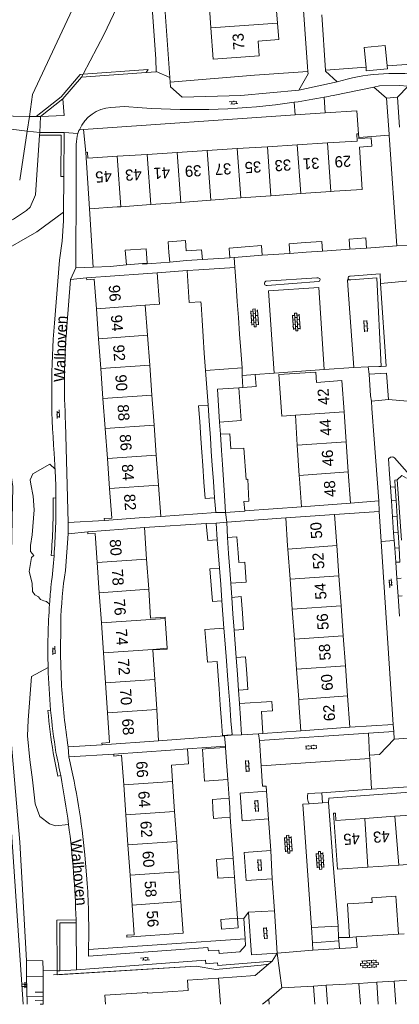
# Model space of a CAD drawing. Extents: x 99476 to 102828, y 406437 to 407931.
# Tile 2 of 162: x 99599 to 99667, y 406437 to 406614. Entities that reach past the tile are written whole.
import ezdxf

# ---------------------------------------------------------------- set-up
doc = ezdxf.new("R2010")
doc.units = 0
doc.header["$MEASUREMENT"] = 0
for name, color, linetype, lineweight in [('BG_bijgebouw', 253, 'Continuous', 0), ('BG_dakoverstek', 253, 'Continuous', 13), ('BG_dakoverstek bijgebouw', 253, 'Continuous', 0), ('BG_heg haag', 253, 'Continuous', 0), ('BG_hek', 253, 'Continuous', 0), ('BG_hoofdgebouw', 253, 'Continuous', 13), ('BG_huisnummer', 253, 'Continuous', 0), ('BG_insteek sloot', 253, 'Continuous', 0), ('BG_kant sloot', 253, 'Continuous', 0), ('BG_kant verharding', 253, 'Continuous', 0), ('BG_kunstwerk', 253, 'Continuous', 0), ('BG_open verharding', 253, 'Continuous', 0), ('BG_raster', 253, 'Continuous', 0), ('BG_schutting', 253, 'Continuous', 0), ('BG_straatnaam', 253, 'Continuous', 0), ('BG_talud', 253, 'Continuous', 0), ('BG_taludsymbool', 253, 'Continuous', 0), ('BG_tussenmuur', 253, 'Continuous', 0), ('BG_vlakafsluiter', 253, 'Continuous', 0)]:
    doc.layers.add(name, color=color, linetype=linetype, lineweight=lineweight)
doc.styles.add('Style-WORKING', font='WORKING.shx')

# ---------------------------------------------------------------- blocks, each defined once
blk = doc.blocks.new('S02OV4')
at = {"layer": 'BG_open verharding', "linetype": 'Continuous', "lineweight": 0}
for p, q in [((0, -0.200092), (0, 0.200092)), ((0, 0.2), (3.201, 0.2)), ((0.214, 0.6), (2.9, 0.6)), ((0.4, 0.199), (0.4, 0.6)), ((0.8, 0.6), (0.8, 0.7)), ((0.8, -0.2), (0.8, 0.2)), ((1.2, 0.2), (1.2, 0.6)), ((1.6, 0.6), (1.6, 0.7)), ((1.6, -0.2), (1.6, 0.2)), ((2, 0.199), (2, 0.6)), ((2.4, 0.6), (2.4, 0.7)), ((2.4, -0.2), (2.4, 0.2)), ((2.8, 0.2), (2.8, 0.6)), ((3.2, -0.199908), (3.2, 0.200092)), ((0, -0.2), (3.2, -0.199)), ((0.31, -0.6), (2.9, -0.6)), ((0.4, -0.6), (0.399, -0.2)), ((0.8, -0.7), (0.8, -0.6)), ((1.2, -0.6), (1.2, -0.2)), ((1.6, -0.7), (1.6, -0.6)), ((2, -0.6), (1.999, -0.2)), ((2.4, -0.7), (2.4, -0.6)), ((2.8, -0.6), (2.8, -0.2))]:
    blk.add_line(p, q, dxfattribs=at)
blk = doc.blocks.new('S02OV2')
at = {"layer": 'BG_open verharding', "linetype": 'Continuous', "lineweight": 0}
for p, q in [((0.052866, 0.482148), (0.183301, 0.482148)), ((0.183301, -1.01785), (0.183301, 0.982147)), ((0.183301, 0.895191), (0.705039, 0.895191)), ((0.705039, -1.01785), (0.705039, 0.982147)), ((0.705039, 0.43867), (0.835473, 0.43867)), ((0.052866, -0.517416), (0.183301, -0.517416)), ((0.183301, -0.017851), (0.705039, -0.017851)), ((0.183301, -0.930894), (0.705039, -0.930894)), ((0.705039, -0.473938), (0.835473, -0.473938))]:
    blk.add_line(p, q, dxfattribs=at)
blk = doc.blocks.new('S02OV6')
at = {"layer": 'BG_open verharding', "linetype": 'Continuous', "lineweight": 0}
for p, q in [((0, 0.20784), (1.371449, 0.20784)), ((0.085505, 0.20784), (0.085505, 0.268177)), ((0.485, -0.192), (0.486, 0.207)), ((0.885505, 0.20784), (0.885505, 0.31106)), ((1.285, -0.193), (1.285, 0.207)), ((0.268333, -0.19216), (1.549656, -0.19216)), ((0.885505, -0.32925), (0.885505, -0.19216))]:
    blk.add_line(p, q, dxfattribs=at)
blk = doc.blocks.new('S04')
at = {"layer": 'BG_taludsymbool', "linetype": 'Continuous', "lineweight": 0}
for p, q in [((-0.5, 0), (-0.5, -0.5)), ((-0.25, 0), (-0.25, -1)), ((0, 0), (0, -0.5)), ((0.25, 0), (0.25, -1)), ((0.5, 0), (0.5, -0.5))]:
    blk.add_line(p, q, dxfattribs=at)

msp = doc.modelspace()

# ---------------------------------------------------------------- linework, layer by layer
at = {"layer": 'BG_bijgebouw', "linetype": 'Continuous', "lineweight": 0}
for p, q in [((99626.208, 406570.222), (99626.068, 406571.947)), ((99637.785, 406571.019), (99639.926, 406571.205)), ((99639.926, 406571.205), (99642.816, 406571.455)), ((99650.682, 406571.974), (99647.77, 406571.754)), ((99653.615, 406572.195), (99650.682, 406571.974)), ((99661.53, 406572.726), (99658.525, 406572.504)), ((99629.197, 406570.464), (99626.208, 406570.222)), ((99632.066, 406570.696), (99629.197, 406570.464)), ((99637.007, 406570.952), (99637.785, 406571.019)), ((99631.43, 406568.83), (99637.91, 406569.25)), ((99637.91, 406569.25), (99638.133, 406566.09)), ((99638.133, 406566.09), (99638.34, 406563.147)), ((99631.837, 406562.676), (99631.809, 406563.095)), ((99632.028, 406559.783), (99631.837, 406562.676)), ((99638.34, 406563.147), (99638.544, 406560.256)), ((99632.223, 406556.841), (99632.028, 406559.783)), ((99638.544, 406560.256), (99638.751, 406557.314)), ((99638.751, 406557.314), (99638.958, 406554.372)), ((99632.417, 406553.899), (99632.223, 406556.841)), ((99632.625, 406550.76), (99632.417, 406553.899)), ((99638.958, 406554.372), (99639.18, 406551.22)), ((99639.18, 406551.22), (99632.625, 406550.76)), ((99633.301, 406541.724), (99633.104, 406544.581)), ((99631.603, 406541.598), (99631.81, 406538.601)), ((99633.508, 406538.718), (99633.301, 406541.724)), ((99635.505, 406536.399), (99635.308, 406539.331)), ((99635.67, 406533.93), (99635.505, 406536.399)), ((99632.353, 406530.732), (99632.148, 406533.707)), ((99633.846, 406533.824), (99634.052, 406530.838)), ((99634.052, 406530.838), (99634.253, 406527.932)), ((99636.244, 406525.335), (99636.044, 406528.34)), ((99637.921, 406525.446), (99636.244, 406525.335)), ((99632.75, 406523.358), (99634.521, 406523.407)), ((99636.779, 406517.983), (99636.571, 406520.846)), ((99636.995, 406514.998), (99636.779, 406517.983)), ((99638.472, 406518.103), (99638.601, 406516.323)), ((99635.354, 406512.414), (99635.132, 406515.344)), ((99635.576, 406509.472), (99635.354, 406512.414)), ((99637.564, 406507.143), (99637.35, 406510.096)), ((99637.775, 406504.227), (99637.564, 406507.143)), ((99635.945, 406504.594), (99634.253, 406504.466)), ((99636.16, 406501.742), (99635.945, 406504.594)), ((99636.388, 406498.731), (99636.16, 406501.742)), ((99638.353, 406496.251), (99638.13, 406499.335)), ((99638.554, 406493.476), (99638.353, 406496.251)), ((99635.285, 406490.81), (99635.066, 406493.706)), ((99636.758, 406493.834), (99636.978, 406490.928)), ((99635.509, 406487.853), (99635.285, 406490.81)), ((99636.978, 406490.928), (99637.201, 406487.981)), ((99644.542, 406491.446), (99638.725, 406491.057)), ((99638.725, 406491.057), (99638.9, 406488.44)), ((99639.1, 406485.45), (99638.9, 406488.44)), ((99642.16, 406485.649), (99639.1, 406485.45)), ((99642.94, 406485.7), (99642.16, 406485.649)), ((99633.19, 406482.97), (99636.19, 406483.19)), ((99636.19, 406483.19), (99636.35, 406481.44)), ((99636.967, 406472.346), (99636.85, 406474.07)), ((99637.08, 406470.69), (99636.967, 406472.346)), ((99637.742, 406461.58), (99637.62, 406463.3)), ((99637.86, 406459.93), (99637.742, 406461.58)), ((99662.491, 406455.402), (99662.158, 406455.38)), ((99667.228, 406449.701), (99666.833, 406455.688)), ((99659.674, 406449.204), (99662.536, 406449.392)), ((99662.536, 406449.392), (99667.228, 406449.701)), ((99658.477, 406449.125), (99659.674, 406449.204)), ((99600.523, 406442.155), (99600.546, 406444.952)), ((99603.514, 406443.184), (99603.532, 406442.131)), ((99603.532, 406442.131), (99600.523, 406442.155))]:
    msp.add_line(p, q, dxfattribs=at)
at = {"layer": 'BG_bijgebouw', "linetype": 'Continuous', "lineweight": 0, "flags": 128}
for points in [[(99639.768, 406572.932), (99636.857, 406572.68), (99637.007, 406570.952)], [(99642.816, 406571.455), (99642.666, 406573.183), (99639.768, 406572.932)], [(99647.77, 406571.754), (99647.639, 406573.489), (99650.524, 406573.707)], [(99650.524, 406573.707), (99653.484, 406573.93), (99653.615, 406572.195)], [(99658.525, 406572.504), (99658.391, 406574.31), (99661.396, 406574.533), (99661.53, 406572.726)], [(99629.188, 406572.199), (99631.926, 406572.421), (99632.066, 406570.696)], [(99633.104, 406544.581), (99631.406, 406544.463), (99631.603, 406541.598)], [(99635.308, 406539.331), (99636.988, 406539.443), (99637.171, 406536.706)], [(99634.253, 406527.932), (99632.555, 406527.814), (99632.353, 406530.732)], [(99634.748, 406520.431), (99633.056, 406520.303), (99632.75, 406523.358)], [(99634.521, 406523.407), (99634.523, 406523.407), (99634.748, 406520.431)], [(99636.571, 406520.846), (99638.265, 406520.969), (99638.472, 406518.103)], [(99635.132, 406515.344), (99633.44, 406515.216), (99633.661, 406512.299)], [(99633.661, 406512.299), (99633.884, 406509.344), (99635.576, 406509.472)], [(99637.35, 406510.096), (99639.044, 406510.218), (99639.257, 406507.274)], [(99639.257, 406507.274), (99639.469, 406504.35), (99637.775, 406504.227)], [(99638.13, 406499.335), (99639.823, 406499.458), (99640.045, 406496.401)], [(99640.045, 406496.401), (99640.248, 406493.599), (99638.554, 406493.476)], [(99644.542, 406491.446), (99644.66, 406489.77), (99642.68, 406489.64), (99642.94, 406485.7)], [(99635.509, 406487.853), (99635.698, 406485.35), (99637.214, 406485.465)], [(99637.214, 406485.465), (99637.39, 406485.478), (99637.201, 406487.981)], [(99636.85, 406474.07), (99633.86, 406473.85), (99633.975, 406472.149)], [(99633.975, 406472.149), (99634.09, 406470.46), (99637.08, 406470.69)], [(99637.62, 406463.3), (99634.62, 406463.11), (99634.743, 406461.376)], [(99634.743, 406461.376), (99634.86, 406459.74), (99637.86, 406459.93)], [(99662.158, 406455.38), (99658.082, 406455.112), (99658.477, 406449.125)], [(99638.37, 406452.57), (99638.49, 406450.82), (99635.49, 406450.6), (99635.38, 406452.35), (99638.37, 406452.57)], [(99600.546, 406444.952), (99603.485, 406444.945), (99603.514, 406443.184)]]:
    msp.add_lwpolyline(points, dxfattribs=at)
at = {"layer": 'BG_dakoverstek', "linetype": 'Continuous', "lineweight": 13}
for p, q in [((99621.432, 406568.111), (99623.975, 406568.294)), ((99625.429, 406506.315), (99625.771, 406500.96)), ((99626.33, 406482.7), (99629.385, 406482.92))]:
    msp.add_line(p, q, dxfattribs=at)
at = {"layer": 'BG_dakoverstek', "linetype": 'Continuous', "lineweight": 13, "flags": 128}
for points in [[(99623.975, 406568.294), (99624.386, 406562.672), (99621.844, 406562.486)], [(99622.794, 406506.365), (99625.413, 406506.566), (99625.429, 406506.315)], [(99625.771, 406500.96), (99625.779, 406500.831), (99623.181, 406500.654)], [(99629.385, 406482.92), (99629.573, 406480.22), (99626.518, 406480.006)]]:
    msp.add_lwpolyline(points, dxfattribs=at)
at = {"layer": 'BG_dakoverstek bijgebouw', "linetype": 'Continuous', "lineweight": 0}
for p, q in [((99661.416, 406605.146), (99661.096, 406608.696)), ((99621.358, 406569.949), (99618.448, 406569.724)), ((99631.43, 406568.83), (99629.321, 406568.678)), ((99631.81, 406538.601), (99631.979, 406536.156)), ((99633.677, 406536.271), (99633.508, 406538.718)), ((99631.979, 406536.156), (99632.148, 406533.707)), ((99633.846, 406533.824), (99633.677, 406536.271)), ((99635.67, 406533.93), (99636.044, 406528.34)), ((99637.167, 406512.631), (99636.995, 406514.998)), ((99636.388, 406498.731), (99636.587, 406496.096)), ((99635.066, 406493.706), (99634.893, 406496.002)), ((99636.587, 406496.096), (99636.758, 406493.834)), ((99636.621, 406477.439), (99636.35, 406481.44))]:
    msp.add_line(p, q, dxfattribs=at)
at = {"layer": 'BG_dakoverstek bijgebouw', "linetype": 'Continuous', "lineweight": 0, "flags": 128}
for points in [[(99661.096, 406608.696), (99664.866, 406609.036), (99665.194, 406605.404)], [(99665.194, 406605.404), (99665.243, 406604.86), (99661.473, 406604.52), (99661.416, 406605.146)], [(99629.188, 406572.199), (99629.037, 406574.063), (99625.917, 406573.811), (99626.068, 406571.947)], [(99618.448, 406569.724), (99618.246, 406572.324), (99621.979, 406572.613), (99622.181, 406570.013), (99621.358, 406569.949)], [(99629.321, 406568.678), (99629.699, 406562.956), (99631.809, 406563.095)], [(99635.161, 406541.521), (99634.766, 406547.417), (99638.636, 406547.67)], [(99638.636, 406547.67), (99639.031, 406541.78), (99635.161, 406541.521)], [(99637.171, 406536.706), (99639.519, 406536.865), (99639.918, 406531.255), (99640.197, 406531.268), (99640.393, 406527.335), (99639.532, 406527.259), (99639.667, 406525.578)], [(99639.667, 406525.578), (99639.668, 406525.57), (99637.921, 406525.446)], [(99638.601, 406516.323), (99639.692, 406516.401), (99639.95, 406512.833), (99637.167, 406512.631)], [(99632.735, 406501.487), (99632.52, 406504.335), (99634.253, 406504.466)], [(99634.893, 406496.002), (99634.696, 406498.604), (99632.963, 406498.474), (99632.735, 406501.487)], [(99636.621, 406477.439), (99632.452, 406477.159), (99632.067, 406482.858), (99633.19, 406482.97)], [(99666.833, 406455.688), (99666.778, 406456.524), (99662.436, 406456.238), (99662.491, 406455.402)]]:
    msp.add_lwpolyline(points, dxfattribs=at)
at = {"layer": 'BG_heg haag', "linetype": 'Continuous', "lineweight": 0}
for p, q in [((99661.997, 406550.09), (99662.209, 406546.243)), ((99662.878, 406538.457), (99662.475, 406543.962)), ((99634.499, 406525.287), (99634.253, 406527.932)), ((99624.613, 406524.602), (99634.499, 406525.287)), ((99611.019, 406463.897), (99611.382, 406459.537)), ((99655.494, 406462.95), (99656.41, 406451.16)), ((99656.41, 406451.16), (99656.497, 406449.122)), ((99642.633, 406444.129), (99634.488, 406443.387)), ((99606.009, 406443.114), (99603.514, 406443.184)), ((99630.945, 406443.961), (99605.38, 406442.39)), ((99606.51, 406443.1), (99606.009, 406443.114)), ((99634.488, 406443.387), (99630.945, 406443.961)), ((99654.28, 406440.58), (99660.15, 406440.86)), ((99654.509186, 406437.124), (99654.28, 406440.58))]:
    msp.add_line(p, q, dxfattribs=at)
at = {"layer": 'BG_hek', "linetype": 'Continuous', "lineweight": 0}
msp.add_line((99616.19, 406481.97), (99608.13, 406481.49), dxfattribs=at)
at = {"layer": 'BG_hek', "linetype": 'Continuous', "lineweight": 0, "flags": 128}
msp.add_lwpolyline([(99626.308, 406602.479), (99641.419, 406603.734), (99650.99, 406604.357)], dxfattribs=at)
at = {"layer": 'BG_hoofdgebouw', "linetype": 'Continuous', "lineweight": 13}
for p, q in [((99633.237, 406617.615), (99633.609, 406612.237)), ((99660.132, 406592.352), (99660.119, 406592.553)), ((99638.336, 406590.548), (99632.955, 406590.207)), ((99643.728, 406590.889), (99638.336, 406590.548)), ((99649.1, 406591.23), (99643.728, 406590.889)), ((99654.481, 406591.57), (99649.1, 406591.23)), ((99611.19, 406589.882), (99611.83, 406579.778)), ((99622.201, 406589.525), (99616.818, 406589.184)), ((99627.573, 406589.866), (99622.201, 406589.525)), ((99632.955, 406590.207), (99627.573, 406589.866)), ((99644.352, 406582.096), (99638.964, 406581.704)), ((99649.72, 406582.486), (99644.352, 406582.096)), ((99655.098, 406582.877), (99649.72, 406582.486)), ((99655.719, 406582.922), (99655.098, 406582.877)), ((99611.83, 406579.778), (99616.82, 406580.094)), ((99617.461, 406580.141), (99616.82, 406580.094)), ((99622.839, 406580.532), (99617.461, 406580.141)), ((99628.207, 406580.922), (99622.839, 406580.532)), ((99633.585, 406581.313), (99628.207, 406580.922)), ((99638.964, 406581.704), (99633.585, 406581.313)), ((99621.432, 406568.111), (99611.304, 406567.37)), ((99622.236, 406557.119), (99621.844, 406562.486)), ((99613.065, 406561.844), (99613.458, 406556.477)), ((99622.629, 406551.743), (99622.236, 406557.119)), ((99613.458, 406556.477), (99613.851, 406551.1)), ((99623.022, 406546.368), (99622.629, 406551.743)), ((99613.851, 406551.1), (99614.245, 406545.724)), ((99614.245, 406545.724), (99614.638, 406540.348)), ((99623.415, 406540.989), (99623.022, 406546.368)), ((99657.488, 406543.34), (99657.86, 406537.96)), ((99649.1, 406537.355), (99648.751, 406542.736)), ((99614.638, 406540.348), (99615.032, 406534.962)), ((99623.809, 406535.603), (99623.415, 406540.989)), ((99657.86, 406537.96), (99658.232, 406532.58)), ((99649.449, 406531.971), (99649.1, 406537.355)), ((99615.032, 406534.962), (99615.426, 406529.585)), ((99624.202, 406530.227), (99623.809, 406535.603)), ((99658.232, 406532.58), (99658.62, 406526.96)), ((99649.49, 406531.34), (99649.449, 406531.971)), ((99649.84, 406526.35), (99649.49, 406531.34)), ((99624.613, 406524.602), (99624.202, 406530.227)), ((99658.62, 406526.96), (99649.84, 406526.35)), ((99614.496, 406523.867), (99620.747, 406524.325)), ((99620.747, 406524.325), (99624.613, 406524.602)), ((99647.01, 406524.35), (99655.79, 406524.97)), ((99647.36, 406519.36), (99647.01, 406524.35)), ((99655.79, 406524.97), (99656.186, 406519.366)), ((99611.506, 406521.871), (99617.877, 406522.325)), ((99617.877, 406522.325), (99621.693, 406522.589)), ((99621.693, 406522.589), (99622.076, 406516.95)), ((99647.405, 406518.735), (99647.36, 406519.36)), ((99647.793, 406513.341), (99647.405, 406518.735)), ((99656.186, 406519.366), (99656.568, 406513.969)), ((99622.076, 406516.95), (99622.443, 406511.541)), ((99613.587, 406510.933), (99613.215, 406516.342)), ((99648.18, 406507.967), (99647.793, 406513.341)), ((99656.568, 406513.969), (99656.948, 406508.596)), ((99622.443, 406511.541), (99622.794, 406506.365)), ((99613.958, 406505.543), (99613.587, 406510.933)), ((99648.568, 406502.573), (99648.18, 406507.967)), ((99656.948, 406508.596), (99657.33, 406503.2)), ((99614.329, 406500.163), (99613.958, 406505.543)), ((99648.955, 406497.188), (99648.568, 406502.573)), ((99657.33, 406503.2), (99657.71, 406497.816)), ((99623.181, 406500.654), (99623.539, 406495.382)), ((99614.702, 406494.756), (99614.329, 406500.163)), ((99649.343, 406491.794), (99648.955, 406497.188)), ((99657.71, 406497.816), (99658.092, 406492.42)), ((99623.539, 406495.382), (99623.9, 406490.06)), ((99615.073, 406489.387), (99614.702, 406494.756)), ((99649.39, 406491.14), (99649.343, 406491.794)), ((99658.092, 406492.42), (99658.49, 406486.79)), ((99623.9, 406490.06), (99623.903, 406490.013)), ((99623.903, 406490.013), (99624.23, 406484.37)), ((99649.75, 406486.16), (99649.39, 406491.14)), ((99658.49, 406486.79), (99649.75, 406486.16)), ((99624.23, 406484.37), (99614.08, 406483.64)), ((99626.33, 406482.7), (99616.19, 406481.97)), ((99626.723, 406477.067), (99626.518, 406480.006)), ((99617.967, 406476.455), (99618.346, 406471.082)), ((99627.098, 406471.694), (99626.723, 406477.067)), ((99618.346, 406471.082), (99618.725, 406465.699)), ((99627.474, 406466.31), (99627.098, 406471.694)), ((99666.597, 406470.836), (99661.206, 406470.451)), ((99671.942, 406471.218), (99666.597, 406470.836)), ((99618.725, 406465.699), (99619.107, 406460.295)), ((99627.852, 406460.906), (99627.474, 406466.31)), ((99661.758, 406461.712), (99667.322, 406462.092)), ((99667.322, 406462.092), (99672.493, 406462.445)), ((99619.107, 406460.295), (99619.485, 406454.922)), ((99628.227, 406455.533), (99627.852, 406460.906)), ((99634.988, 406441.819), (99635.295157, 406437.124)), ((99663.34, 406441.073), (99660.15, 406440.86)), ((99666.45, 406441.28), (99663.34, 406441.073))]:
    msp.add_line(p, q, dxfattribs=at)
at = {"layer": 'BG_hoofdgebouw', "linetype": 'Continuous', "lineweight": 13, "flags": 128}
for points in [[(99645.544, 406613.062), (99645.33, 406615.98), (99641.6, 406615.72), (99641.429, 406618.181)], [(99633.609, 406612.237), (99634, 406606.59), (99642.23, 406607.18), (99642.08, 406609.83), (99645.76, 406610.13), (99645.544, 406613.062)], [(99660.072, 406593.235), (99659.743, 406593.213), (99659.826, 406591.909), (99654.481, 406591.57)], [(99660.119, 406592.553), (99660.076, 406593.235), (99660.072, 406593.235)], [(99660.132, 406592.352), (99662.369, 406592.495), (99662.447, 406590.972), (99660.229, 406590.827)], [(99655.719, 406582.922), (99660.709, 406583.238), (99660.229, 406590.827)], [(99616.818, 406589.184), (99611.554, 406588.851), (99611.487, 406589.901), (99611.19, 406589.882)], [(99611.304, 406567.37), (99611.327, 406567.05), (99612.677, 406567.149), (99613.065, 406561.844)], [(99652.537, 406548.647), (99652.409, 406550.5), (99645.809, 406550.047), (99646.325, 406542.569), (99648.751, 406542.736)], [(99652.537, 406548.647), (99657.1, 406548.96), (99657.488, 406543.34)], [(99615.426, 406529.585), (99615.811, 406524.319), (99614.47, 406524.221), (99614.496, 406523.867)], [(99613.215, 406516.342), (99612.855, 406521.57), (99611.534, 406521.476), (99611.506, 406521.871)], [(99614.08, 406483.64), (99614.06, 406483.97), (99615.44, 406484.07), (99615.073, 406489.387)], [(99616.19, 406481.97), (99616.22, 406481.64), (99617.59, 406481.8), (99617.967, 406476.455)], [(99661.206, 406470.451), (99656.01, 406470.08), (99655.93, 406471.4), (99655.6, 406471.38), (99656.3, 406461.34), (99661.758, 406461.712)], [(99619.485, 406454.922), (99619.86, 406449.61), (99618.51, 406449.51), (99618.5, 406449.18), (99628.62, 406449.9), (99628.227, 406455.533)], [(99629.54, 406439.607), (99629.42, 406441.455), (99634.988, 406441.819)], [(99660.15, 406440.86), (99660.40589, 406437.124)], [(99666.780415, 406437.124), (99666.45, 406441.28)], [(99614.715781, 406437.124), (99614.61, 406438.75), (99622.24, 406439.26), (99622.24, 406439.15), (99629.54, 406439.607)]]:
    msp.add_lwpolyline(points, dxfattribs=at)
at = {"layer": 'BG_insteek sloot', "linetype": 'Continuous', "lineweight": 0}
for p, q in [((99610.42, 406603.36), (99610.691, 406603.881)), ((99603.04, 406596.29), (99607.08, 406599.47)), ((99602.91, 406593.46), (99602.877, 406592.96)), ((99600.649252, 406437.124), (99600.523, 406442.155))]:
    msp.add_line(p, q, dxfattribs=at)
at = {"layer": 'BG_insteek sloot', "linetype": 'Continuous', "lineweight": 0, "flags": 128}
for points in [[(99610.691, 406603.881), (99614.435, 406611.082), (99617.226, 406616.849), (99617.607, 406626.443)], [(99602.877, 406592.96), (99602.172, 406582.269), (99601.223, 406580.086), (99600.538, 406579.466), (99598.19, 406577.882), (99595.024, 406576.373), (99575.041, 406574.365)], [(99600.546, 406444.952), (99599.314, 406466.217), (99597.199, 406491.369), (99597.79, 406515.062), (99598.106, 406529.983), (99597.792, 406531.945), (99597.289, 406534.386), (99596.533, 406536.348), (99586.717, 406553.397), (99581.04, 406564.147)]]:
    msp.add_lwpolyline(points, dxfattribs=at)
at = {"layer": 'BG_kant sloot', "linetype": 'Continuous', "lineweight": 0}
for p, q in [((99600.628, 406593.712), (99601.09, 406596.318)), ((99599.315, 406584.917), (99600.628, 406593.712))]:
    msp.add_line(p, q, dxfattribs=at)
at = {"layer": 'BG_kant sloot', "linetype": 'Continuous', "lineweight": 0, "flags": 128}
for points in [[(99601.09, 406596.318), (99601.64, 406600.27), (99613.62, 406625.95), (99610.27, 406667.24), (99605.89, 406673.37), (99611.52, 406768), (99609.42, 406771.36)], [(99599.942489, 406437.124), (99595.55, 406500.57), (99597.29, 406529.67)]]:
    msp.add_lwpolyline(points, dxfattribs=at)
at = {"layer": 'BG_kant verharding', "linetype": 'Continuous', "lineweight": 0}
for p, q in [((99623.72, 406606.61), (99622.892, 406618.569)), ((99623.802, 406604.407), (99623.72, 406606.61)), ((99650.926, 406605.226), (99650.99, 406604.357)), ((99610.42, 406603.36), (99607.08, 406599.47)), ((99610.42, 406603.36), (99621.97, 406604.22)), ((99662.824, 406601.569), (99655.537, 406600.086)), ((99667.08, 406599.77), (99668.96, 406601.77)), ((99665.545, 406593.175), (99665.1, 406599.61)), ((99667.44, 406594.425), (99667.08, 406599.77)), ((99607.28, 406593.47), (99602.91, 406593.46)), ((99607.22, 406585.533), (99607.28, 406593.47)), ((99609.458, 406591.305), (99609.44, 406584.382)), ((99607.172, 406579.131), (99607.22, 406585.533)), ((99608.43, 406567.11), (99607.78, 406558.63)), ((99611.304, 406567.37), (99608.43, 406567.11)), ((99652.579, 406567.361), (99643.479, 406566.768)), ((99643.677, 406566.009), (99652.905, 406566.742)), ((99652.81, 406567.365), (99652.579, 406567.361)), ((99658.16, 406565.99), (99659.22, 406551.33)), ((99665.034, 406551.547), (99664.03, 406566.39)), ((99639.21, 406549.89), (99639.18, 406551.22)), ((99641.518, 406550.054), (99639.21, 406549.89)), ((99644.97, 406550.3), (99641.518, 406550.054)), ((99641.518, 406550.054), (99641.701, 406547.887)), ((99644.97, 406550.3), (99653.94, 406550.92)), ((99659.22, 406551.33), (99653.94, 406550.92)), ((99659.22, 406551.33), (99661.825, 406551.429)), ((99661.825, 406551.429), (99663.71, 406551.5)), ((99661.997, 406550.09), (99661.825, 406551.429)), ((99665.119, 406550.301), (99661.997, 406550.09)), ((99663.71, 406551.5), (99664.13, 406551.515)), ((99664.13, 406551.515), (99665.034, 406551.547)), ((99665.44, 406545.55), (99665.119, 406550.301)), ((99662.38, 406545.26), (99665.44, 406545.55)), ((99662.475, 406543.962), (99662.38, 406545.26)), ((99607.55, 406541.334), (99608.03, 406523.49)), ((99663.69, 406527.38), (99662.878, 406538.457)), ((99665.469, 406534.911), (99665.62, 406532.17)), ((99669.219, 406532.051), (99666.497, 406535.13)), ((99665.784, 406529.854), (99665.62, 406532.17)), ((99666.989, 406531.187), (99667.807, 406520.343)), ((99665.784, 406529.854), (99666.66, 406529.933)), ((99665.959, 406527.389), (99665.784, 406529.854)), ((99666.816, 406527.436), (99666.66, 406529.933)), ((99658.62, 406526.96), (99663.69, 406527.38)), ((99666.816, 406527.436), (99665.959, 406527.389)), ((99666.161, 406524.549), (99665.959, 406527.389)), ((99666.995, 406524.597), (99666.816, 406527.436)), ((99663.78, 406525.46), (99655.79, 406524.97)), ((99664.137, 406520.079), (99663.78, 406525.46)), ((99608.03, 406523.49), (99614.496, 406523.867)), ((99666.161, 406524.549), (99666.995, 406524.597)), ((99666.366, 406521.649), (99666.161, 406524.549)), ((99611.506, 406521.871), (99608.02, 406521.51)), ((99667.176, 406521.704), (99666.366, 406521.649)), ((99667.349, 406518.959), (99667.176, 406521.704)), ((99608.02, 406521.51), (99607.52, 406514.92)), ((99666.314, 406487.298), (99664.137, 406520.079)), ((99666.464, 406520.268), (99666.366, 406521.649)), ((99666.56, 406518.918), (99666.464, 406520.268)), ((99666.56, 406518.918), (99667.349, 406518.959)), ((99666.74, 406516.383), (99666.56, 406518.918)), ((99667.509, 406516.43), (99667.349, 406518.959)), ((99667.509, 406516.43), (99666.74, 406516.383)), ((99666.944, 406513.499), (99666.74, 406516.383)), ((99666.944, 406513.499), (99667.692, 406513.521)), ((99667.17, 406510.319), (99666.944, 406513.499)), ((99667.17, 406510.319), (99667.891, 406510.353)), ((99667.424, 406506.744), (99667.17, 406510.319)), ((99666.399, 406486.021), (99666.314, 406487.298)), ((99642.33, 406484.4), (99642.16, 406485.649)), ((99661.87, 406485.75), (99642.33, 406484.4)), ((99662.04, 406481.79), (99661.87, 406485.75)), ((99666.491, 406484.643), (99663.85, 406481.91)), ((99666.491, 406484.643), (99666.399, 406486.021)), ((99668.979, 406484.819), (99666.491, 406484.643)), ((99608.019, 406483.273), (99614.08, 406483.64)), ((99629.385, 406482.92), (99636.2, 406483.42)), ((99636.2, 406483.42), (99636.19, 406483.19)), ((99642.33, 406484.4), (99642.63, 406479.87)), ((99642.63, 406479.87), (99662.12, 406481.22)), ((99662.04, 406481.79), (99663.85, 406481.91)), ((99662.12, 406481.22), (99662.04, 406481.79)), ((99662.39, 406475.68), (99662.12, 406481.22)), ((99636.85, 406474.07), (99636.621, 406477.439)), ((99670.042, 406476.203), (99662.39, 406475.68)), ((99643.57, 406475.357), (99643.91, 406470.38)), ((99650.969, 406474.9), (99653.468, 406475.07)), ((99653.468, 406475.07), (99662.39, 406475.68)), ((99653.468, 406475.07), (99653.594, 406473.232)), ((99651.244, 406473.064), (99650.079, 406472.981)), ((99651.616, 406450.911), (99650.079, 406472.981)), ((99653.594, 406473.232), (99651.244, 406473.064)), ((99654.69, 406473.31), (99653.594, 406473.232)), ((99654.69, 406473.31), (99655.494, 406462.95)), ((99637.08, 406470.69), (99637.62, 406463.3)), ((99643.91, 406470.38), (99644.36, 406464.68)), ((99644.6, 406459.63), (99644.36, 406464.68)), ((99638.37, 406452.57), (99637.86, 406459.93)), ((99644.6, 406459.63), (99645.03, 406453.9)), ((99645.03, 406453.9), (99640.34, 406453.62)), ((99645.51, 406446.32), (99645.03, 406453.9)), ((99609.43, 406451.75), (99609.418, 406452.25)), ((99609.514, 406443.32), (99609.43, 406451.75)), ((99651.807, 406448.173), (99651.616, 406450.911)), ((99667.228, 406449.701), (99668.238, 406449.77)), ((99651.807, 406448.173), (99656.567, 406448.522)), ((99651.9, 406446.83), (99651.807, 406448.173)), ((99658.477, 406449.125), (99656.497, 406449.122)), ((99656.567, 406448.522), (99656.497, 406449.122)), ((99645.51, 406446.32), (99644.6, 406444.85)), ((99651.9, 406446.83), (99645.51, 406446.32)), ((99651.9, 406446.83), (99656.66, 406447.107)), ((99644.6, 406444.85), (99643.956, 406444.305)), ((99609.514, 406443.32), (99606.51, 406443.1)), ((99670.86, 406441.567), (99666.45, 406441.28)), ((99643.985, 406438.072), (99646.3, 406440.06)), ((99646.3, 406440.06), (99651.99, 406440.4)), ((99651.99, 406440.4), (99652.239327, 406437.124)), ((99642.880694, 406437.124), (99643.985, 406438.072)), ((99643.985, 406438.072), (99644.048852, 406437.124))]:
    msp.add_line(p, q, dxfattribs=at)
at = {"layer": 'BG_kant verharding', "linetype": 'Continuous', "lineweight": 0, "flags": 128}
for points in [[(99648.962, 406633.51), (99649.25, 406629.51), (99648.07, 406629.42), (99648.77, 406618.7), (99649.94, 406618.79), (99650.926, 406605.226)], [(99621.97, 406604.22), (99623.805, 406604.321), (99623.802, 406604.407)], [(99650.99, 406604.357), (99651.02, 406603.94), (99649.36, 406601.04)], [(99649.36, 406601.04), (99638.99, 406600.06), (99628.47, 406599.76), (99626.37, 406601.61)], [(99665.1, 406599.61), (99662.83, 406601.57), (99662.824, 406601.569)], [(99607.08, 406599.47), (99607.3, 406596.49), (99603.04, 406596.29)], [(99621.254, 406597.873), (99618.1, 406598.1), (99615.667, 406597.934)], [(99605.55, 406559.277), (99606.47, 406570.54), (99606.95, 406573.99), (99607.16, 406577.59), (99607.172, 406579.131)], [(99664.03, 406566.39), (99663.97, 406568.087), (99658.581, 406567.712)], [(99658.16, 406565.99), (99658.1, 406567.03), (99658.419, 406567.04)], [(99658.704, 406567.049), (99663.343, 406567.368), (99664.13, 406551.515)], [(99653.94, 406550.92), (99652.93, 406565.67), (99643.94, 406565.03), (99644.97, 406550.3)], [(99666.66, 406529.933), (99666.585, 406531.125), (99666.989, 406531.187)], [(99668.702, 406531.482), (99667.863, 406531.944), (99666.989, 406531.187)], [(99667.176, 406521.704), (99667.081, 406523.211), (99666.995, 406524.597)], [(99606.67, 406505.452), (99606.629, 406499.785), (99606.84, 406494.2)], [(99642.63, 406479.87), (99642.86, 406476.22), (99643.51, 406476.24), (99643.57, 406475.357)], [(99643.91, 406470.38), (99639.18, 406470.03), (99638.85, 406475.01), (99643.57, 406475.357)], [(99654.69, 406473.31), (99654.75, 406474.1), (99670.13, 406475.196)], [(99644.36, 406464.68), (99639.59, 406464.32), (99639.93, 406459.3), (99644.6, 406459.63)], [(99640.34, 406453.62), (99640.86, 406445.99), (99645.51, 406446.32)], [(99606.51, 406443.1), (99606.49, 406451.72), (99609.43, 406451.75)], [(99656.66, 406447.107), (99659.8, 406447.29), (99659.674, 406449.204)], [(99644.6, 406444.85), (99634.85, 406444.1), (99634.81, 406444.58), (99632.69, 406444.41), (99632.64, 406445.01), (99609.514, 406443.32)], [(99643.956, 406444.305), (99641.542, 406442.26), (99634.988, 406441.819)]]:
    msp.add_lwpolyline(points, dxfattribs=at)
at = {"layer": 'BG_kant verharding', "linetype": 'Continuous', "lineweight": 0, "extrusion": (0, 0, -1)}
for centre, radius, start, end in [((-99630.462239, 406723.287598), 125.727515, 259.256235, 261.72523), ((-99629.417648, 406728.550759), 131.093154, 258.507323, 259.236508), ((-99630.324886, 406723.937761), 126.390684, 261.706031, 274.115578), ((-99753.041786, 406547.1752), 147.987433, 355.648247, 4.69065), ((-99720.225299, 406500.567795), 115.858509, 4.118651, 5.849199), ((-99720.078669, 406500.58507), 115.711017, 358.468244, 4.115334), ((-99720.180013, 406500.595318), 115.812599, 354.692229, 358.464517), ((-99719.911008, 406500.56147), 115.541617, 350.908221, 354.696602), ((-99472.297209, 406450.150779), 139.401198, 167.00811, 174.34092), ((-99471.895469, 406450.153426), 139.801802, 176.151382, 180.900621)]:
    msp.add_arc(centre, radius, start, end, dxfattribs=at)
at = {"layer": 'BG_kant verharding', "linetype": 'Continuous', "lineweight": 0}
for centre, radius, start, end in [((99616.121674, 406591.286258), 6.663273, 93.912666, 156.436522), ((99616.136766, 406591.28404), 6.678798, 162.674361, 179.820188), ((99616.140358, 406591.27476), 6.684996, 156.410209, 162.607602), ((99658.551265, 406567.363641), 0.349625, 85.121223, 247.771249), ((99643.599857, 406566.394202), 0.39285, 107.917087, 281.324661), ((99652.859993, 406567.05388), 0.315111, 278.211567, 99.128688), ((99658.551444, 406567.362929), 0.349034, 247.699768, 295.917711), ((99728.136285, 406548.379988), 120.791962, 175.132213, 183.344053), ((99481.017558, 406526.631768), 124.811471, 2.973386, 4.279757), ((99666.078869, 406534.570486), 0.698491, 53.228822, 150.82363), ((99484.572592, 406526.82479), 121.251211, 0.509974, 2.969438), ((99483.306641, 406526.805207), 122.517287, 355.66857, 0.513862), ((99482.415251, 406526.919189), 123.414747, 353.232076, 355.64706), ((99683.257673, 406503.348413), 76.616556, 171.313236, 178.426687), ((99723.547662, 406501.265402), 116.921334, 183.464419, 188.852117), ((99447.82462, 406448.146096), 161.646585, 10.68973, 12.199265), ((99447.556701, 406448.118329), 161.915007, 7.547302, 10.6818), ((99653.777449, 406474.38206), 2.855809, 169.550811, 207.486304), ((99448.103451, 406448.17067), 161.36612, 1.44859, 7.554376)]:
    msp.add_arc(centre, radius, start, end, dxfattribs=at)
at = {"layer": 'BG_kunstwerk', "linetype": 'Continuous', "lineweight": 0}
for p, q in [((99601.09, 406596.318), (99602.246, 406596.301)), ((99602.246, 406596.301), (99603.04, 406596.29)), ((99603.04, 406596.29), (99602.91, 406593.46)), ((99602.91, 406593.46), (99600.628, 406593.712))]:
    msp.add_line(p, q, dxfattribs=at)
at = {"layer": 'BG_kunstwerk', "linetype": 'Continuous', "lineweight": 0, "flags": 128}
for points in [[(99590.918, 406596.972), (99598.14, 406596.36), (99601.09, 406596.318)], [(99600.628, 406593.712), (99597.28, 406594.08), (99592.74, 406594.35), (99590.76, 406594.372)]]:
    msp.add_lwpolyline(points, dxfattribs=at)
at = {"layer": 'BG_raster', "linetype": 'Continuous', "lineweight": 0}
msp.add_line((99639.667, 406525.578), (99649.84, 406526.35), dxfattribs=at)
at = {"layer": 'BG_schutting', "linetype": 'Continuous', "lineweight": 0}
for p, q in [((99626.247, 406603.331), (99622.83, 406651.16)), ((99653.49, 406614.56), (99654.165, 406604.65)), ((99626.308, 406602.479), (99626.247, 406603.331)), ((99626.37, 406601.61), (99626.308, 406602.479)), ((99665.561, 406592.94), (99665.545, 406593.175)), ((99666.93, 406573.12), (99665.561, 406592.94)), ((99609.44, 406584.382), (99609.4, 406569.17)), ((99661.53, 406572.726), (99666.93, 406573.12)), ((99642.816, 406571.455), (99647.77, 406571.754)), ((99653.615, 406572.195), (99658.525, 406572.504)), ((99612.472, 406569.292), (99615.544, 406569.413)), ((99615.544, 406569.413), (99618.448, 406569.724)), ((99621.38, 406569.847), (99621.358, 406569.949)), ((99621.38, 406569.847), (99626.208, 406570.222)), ((99632.066, 406570.696), (99637.007, 406570.952)), ((99609.4, 406569.17), (99612.472, 406569.292)), ((99629.321, 406568.678), (99623.975, 406568.294)), ((99632.625, 406550.76), (99633.104, 406544.581)), ((99639.345, 406547.72), (99638.636, 406547.67)), ((99641.701, 406547.887), (99639.345, 406547.72)), ((99635.308, 406539.331), (99635.161, 406541.521)), ((99647.01, 406524.35), (99636.437, 406523.58)), ((99636.437, 406523.58), (99636.571, 406520.846)), ((99632.75, 406523.358), (99621.693, 406522.589)), ((99634.748, 406520.431), (99635.132, 406515.344)), ((99637.35, 406510.096), (99637.167, 406512.631)), ((99635.576, 406509.472), (99635.945, 406504.594)), ((99638.13, 406499.335), (99637.775, 406504.227)), ((99638.725, 406491.057), (99638.554, 406493.476)), ((99624.23, 406484.37), (99636.062, 406485.272)), ((99636.062, 406485.272), (99637.22, 406485.36)), ((99637.22, 406485.36), (99637.214, 406485.465)), ((99639.53, 406452.53), (99638.37, 406452.57)), ((99639.742, 406448.864), (99639.53, 406452.53)), ((99611.68, 406447.956), (99611.666, 406446.951))]:
    msp.add_line(p, q, dxfattribs=at)
at = {"layer": 'BG_schutting', "linetype": 'Continuous', "lineweight": 0, "flags": 128}
for points in [[(99654.165, 406604.65), (99654.18, 406604.43), (99656.22, 406602.52)], [(99611.666, 406446.951), (99611.65, 406445.76), (99633.06, 406447.33), (99633.19, 406446.69), (99635.01, 406446.85), (99635.08, 406446.26), (99638.78, 406446.54), (99639.81, 406447.69), (99639.742, 406448.864)]]:
    msp.add_lwpolyline(points, dxfattribs=at)
at = {"layer": 'BG_schutting', "linetype": 'Continuous', "lineweight": 0, "extrusion": (0, 0, -1)}
msp.add_arc((-99666.53892, 406568.306919), 35.735346, 73.216298, 97.457441, dxfattribs=at)
at = {"layer": 'BG_talud', "linetype": 'Continuous', "lineweight": 0}
msp.add_line((99603.532, 406442.131), (99603.542965, 406437.124), dxfattribs=at)
at = {"layer": 'BG_taludsymbool', "linetype": 'Continuous', "lineweight": 0}
for p, q in [((99603.52, 406439.285), (99602.082, 406439.274)), ((99603.5255, 406438.566), (99600.6495, 406438.544)), ((99603.531, 406437.847), (99602.093, 406437.836)), ((99603.5365, 406437.128), (99603.013591, 406437.124))]:
    msp.add_line(p, q, dxfattribs=at)
at = {"layer": 'BG_tussenmuur', "linetype": 'Continuous', "lineweight": 0}
for p, q in [((99645.544, 406613.062), (99633.609, 406612.237)), ((99638.336, 406590.548), (99638.964, 406581.704)), ((99643.728, 406590.889), (99644.352, 406582.096)), ((99649.1, 406591.23), (99649.72, 406582.486)), ((99654.481, 406591.57), (99655.098, 406582.877)), ((99616.818, 406589.184), (99617.461, 406580.141)), ((99622.201, 406589.525), (99622.839, 406580.532)), ((99627.573, 406589.866), (99628.207, 406580.922)), ((99632.955, 406590.207), (99633.585, 406581.313)), ((99613.065, 406561.844), (99621.844, 406562.486)), ((99613.458, 406556.477), (99622.236, 406557.119)), ((99613.851, 406551.1), (99622.629, 406551.743)), ((99614.245, 406545.724), (99623.022, 406546.368)), ((99648.751, 406542.736), (99657.488, 406543.34)), ((99614.638, 406540.348), (99623.415, 406540.989)), ((99649.1, 406537.355), (99657.86, 406537.96)), ((99615.032, 406534.962), (99623.809, 406535.603)), ((99649.449, 406531.971), (99658.232, 406532.58)), ((99615.426, 406529.585), (99624.202, 406530.227)), ((99647.405, 406518.735), (99656.186, 406519.366)), ((99613.215, 406516.342), (99622.076, 406516.95)), ((99647.793, 406513.341), (99656.568, 406513.969)), ((99613.587, 406510.933), (99622.443, 406511.541)), ((99648.18, 406507.967), (99656.948, 406508.596)), ((99613.958, 406505.543), (99622.808, 406506.152)), ((99622.808, 406506.152), (99625.429, 406506.315)), ((99648.568, 406502.573), (99657.33, 406503.2)), ((99614.329, 406500.163), (99623.173, 406500.772)), ((99623.173, 406500.772), (99625.771, 406500.96)), ((99648.955, 406497.188), (99657.71, 406497.816)), ((99614.702, 406494.756), (99623.539, 406495.382)), ((99649.343, 406491.794), (99658.092, 406492.42)), ((99615.073, 406489.387), (99623.903, 406490.013)), ((99617.967, 406476.455), (99626.723, 406477.067)), ((99618.346, 406471.082), (99627.098, 406471.694)), ((99666.597, 406470.836), (99667.322, 406462.092)), ((99661.206, 406470.451), (99661.758, 406461.712)), ((99618.725, 406465.699), (99627.474, 406466.31)), ((99619.107, 406460.295), (99627.852, 406460.906)), ((99619.485, 406454.922), (99628.227, 406455.533)), ((99663.34, 406441.073), (99663.609213, 406437.124))]:
    msp.add_line(p, q, dxfattribs=at)
at = {"layer": 'BG_vlakafsluiter', "linetype": 'Continuous', "lineweight": 0}
for p, q in [((99697.75, 406607.631), (99665.194, 406605.404)), ((99661.416, 406605.146), (99654.165, 406604.65)), ((99626.247, 406603.331), (99623.802, 406604.407)), ((99656.22, 406602.52), (99649.36, 406601.04)), ((99654.099, 406596.957), (99653.9, 406599.764)), ((99667.08, 406599.77), (99665.1, 406599.61)), ((99648.719, 406596.59), (99648.557, 406598.869)), ((99610.728, 406593.999), (99648.719, 406596.59)), ((99648.719, 406596.59), (99654.099, 406596.957)), ((99607.28, 406593.47), (99609.761, 406593.273)), ((99610.014, 406593.95), (99610.728, 406593.999)), ((99610.728, 406593.999), (99611.19, 406589.882)), ((99660.119, 406592.553), (99665.561, 406592.94)), ((99611.83, 406579.778), (99612.472, 406569.292)), ((99666.93, 406573.12), (99668.87, 406573.2)), ((99637.91, 406569.25), (99637.785, 406571.019)), ((99609.4, 406569.17), (99608.43, 406567.11)), ((99664.03, 406566.39), (99669.849, 406566.896)), ((99639.21, 406549.89), (99639.345, 406547.72)), ((99662.209, 406546.243), (99662.38, 406545.26)), ((99670.24, 406545.14), (99665.44, 406545.55)), ((99605.318, 406527.921), (99605.819, 406527.904)), ((99663.69, 406527.38), (99663.78, 406525.46)), ((99634.499, 406525.287), (99636.244, 406525.335)), ((99636.244, 406525.335), (99636.437, 406523.58)), ((99608.03, 406523.49), (99608.02, 406521.51)), ((99636.437, 406523.58), (99634.521, 406523.407)), ((99666.464, 406520.268), (99664.137, 406520.079)), ((99605.474, 406517.552), (99604.974, 406517.569)), ((99604.369, 406489.806), (99604.864, 406489.882)), ((99666.314, 406487.298), (99658.49, 406486.79)), ((99636.2, 406483.42), (99636.062, 406485.272)), ((99637.22, 406485.36), (99639.1, 406485.45)), ((99649.75, 406486.16), (99642.94, 406485.7)), ((99661.87, 406485.75), (99666.399, 406486.021)), ((99608.019, 406483.273), (99608.13, 406481.49)), ((99639.53, 406452.53), (99640.34, 406453.62)), ((99656.41, 406451.16), (99651.616, 406450.911)), ((99611.666, 406446.951), (99639.742, 406448.864)), ((99656.567, 406448.522), (99656.66, 406447.107)), ((99646.3, 406440.06), (99645.51, 406446.32)), ((99642.633, 406444.129), (99643.956, 406444.305)), ((99654.28, 406440.58), (99651.99, 406440.4))]:
    msp.add_line(p, q, dxfattribs=at)
at = {"layer": 'BG_vlakafsluiter', "linetype": 'Continuous', "lineweight": 0, "flags": 128}
for points in [[(99610.691, 406603.881), (99622.358, 406604.75), (99621.97, 406604.22)], [(99602.246, 406596.301), (99606.732, 406599.833), (99610.176, 406603.843), (99610.691, 406603.881)], [(99668.96, 406601.77), (99667.358, 406601.89), (99663.808, 406601.788), (99662.824, 406601.569)], [(99654.099, 406596.957), (99659.788, 406597.345), (99660.072, 406593.235)], [(99602.877, 406592.96), (99606.776, 406592.969), (99606.72, 406585.537), (99607.22, 406585.533)], [(99607.172, 406579.131), (99602.368, 406575.656), (99595.458, 406571.677), (99589.595, 406568.536), (99583.732, 406566.547), (99581.04, 406564.147)], [(99605.661, 406533.106), (99604.723, 406533.959), (99601.672, 406532.259), (99601.166, 406531.146), (99601.302, 406530.379), (99601.725, 406528.236), (99601.898, 406525.763), (99601.581, 406521.303), (99601.283, 406519.393), (99601.262, 406518.313), (99601.861, 406517.619), (99601.426, 406517.233), (99601.007, 406514.72), (99601.531, 406512.626), (99601.635, 406511.161), (99602.054, 406510.532), (99602.695, 406510.202), (99603.05, 406509.726), (99603.616, 406509.449), (99604.123, 406509.359), (99604.666, 406508.889)], [(99608.069, 406469.385), (99605.746, 406469.147), (99604.678, 406469.481), (99602.954, 406470.773), (99602.092, 406473.086), (99601.603, 406477.389), (99601.147, 406480.958), (99600.725, 406485.253), (99600.817, 406488.058), (99601.426, 406495.874), (99604.409, 406497.492)], [(99605.33, 406482.212), (99605.764, 406480.136), (99606.171, 406478.054), (99606.666, 406478.13)], [(99609.418, 406452.25), (99605.989, 406452.215), (99606.009, 406443.114)], [(99606.009, 406443.114), (99606.011, 406442.429), (99630.945, 406443.961)]]:
    msp.add_lwpolyline(points, dxfattribs=at)
at = {"layer": 'BG_vlakafsluiter', "linetype": 'Continuous', "lineweight": 0}
msp.add_arc((99483.51, 406526.787), 121.813279, 355.660097, 0.533393, dxfattribs=at)
at = {"layer": 'BG_vlakafsluiter', "linetype": 'Continuous', "lineweight": 0, "extrusion": (0, 0, -1)}
msp.add_arc((-99719.677183, 406500.54013), 115.80673, 350.893806, 354.681618, dxfattribs=at)

# ---------------------------------------------------------------- block references
at = {"layer": 'BG_open verharding', "linetype": 'Continuous', "lineweight": 0}
for name, p, rotation in [('S02OV6', (99636.873, 406598.718), 4.302011), ('S02OV4', (99641.325, 406561.806), 273.897896), ('S02OV4', (99648.794, 406561.059), 273.897896), ('S02OV2', (99661.804, 406558.759), 184.130539), ('S02OV6', (99606.187, 406543.73), 272.579148), ('S02OV6', (99665.87, 406511.866), 94.07336399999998), ('S02OV6', (99605.426, 406501.341), 271.374835), ('S02OV2', (99651.583, 406483.666), 273.955038), ('S02OV2', (99640.589, 406479.845), 183.612075), ('S02OV2', (99642.237, 406472.696), 183.612075), ('S02OV4', (99647.359, 406467.41), 273.955038), ('S02OV4', (99653.077, 406464.523), 273.955038), ('S02OV2', (99642.786, 406462.11), 183.612075), ('S02OV2', (99643.83, 406449.874), 183.612075), ('S02OV6', (99621.019, 406445.19), 4.187704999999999), ('S02OV4', (99660.427, 406444.248), 3.440494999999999)]:
    msp.add_blockref(name, p, dxfattribs=dict(at, rotation=rotation))
at = {"layer": 'BG_taludsymbool', "linetype": 'Continuous', "lineweight": 0, "xscale": 0.8642799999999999, "yscale": 0.8642799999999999, "zscale": 0.8642799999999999, "rotation": 271.458605}
msp.add_blockref('S04', (99600.563, 406440.546), dxfattribs=at)

# ---------------------------------------------------------------- texts
at = {"layer": 'BG_huisnummer', "linetype": 'Continuous', "lineweight": 0, "style": 'Style-WORKING'}
for s, rotation, p in [('73', 93.955038, (99639.642, 406608.343)), ('31', 183.612075, (99653.013, 406588.972)), ('29', 183.612075, (99658.691, 406589.332)), ('41', 183.612075, (99626.222, 406587.275)), ('39', 183.612075, (99631.847, 406587.631)), ('37', 183.612075, (99637.211, 406587.971)), ('35', 183.612075, (99642.574, 406588.31)), ('33', 183.612075, (99647.937, 406588.65)), ('45', 183.612075, (99615.782, 406586.613)), ('43', 183.612075, (99621.146, 406586.953)), ('96', 274.187705, (99615.264, 406566.042)), ('94', 274.187705, (99615.655, 406560.688)), ('92', 274.187705, (99616.047, 406555.335)), ('90', 274.187705, (99616.439, 406549.981)), ('42', 93.955038, (99654.891, 406544.648)), ('88', 274.187705, (99616.831, 406544.627)), ('44', 93.955038, (99655.271, 406539.148)), ('86', 274.187705, (99617.222, 406539.273)), ('46', 93.955038, (99655.651, 406533.648)), ('84', 274.187705, (99617.614, 406533.92)), ('48', 93.955038, (99656.031, 406528.148)), ('82', 274.187705, (99618.006, 406528.566)), ('50', 94.069297, (99653.587, 406520.677)), ('80', 273.955038, (99615.437, 406520.452)), ('52', 94.069297, (99653.972, 406515.223)), ('78', 273.955038, (99615.807, 406515.095)), ('54', 94.069297, (99654.358, 406509.768)), ('76', 273.955038, (99616.176, 406509.738)), ('56', 94.069297, (99654.744, 406504.314)), ('74', 273.955038, (99616.545, 406504.38)), ('58', 94.069297, (99655.129, 406498.86)), ('72', 273.955038, (99616.914, 406499.023)), ('60', 94.069297, (99655.514, 406493.426)), ('70', 273.955038, (99617.284, 406493.666)), ('62', 94.069297, (99655.9, 406487.971)), ('68', 273.955038, (99617.655, 406488.289)), ('66', 274.012171, (99620.175, 406480.662)), ('64', 274.012171, (99620.554, 406475.297)), ('62', 274.012171, (99620.932, 406469.932)), ('45', 184.073364, (99660.25, 406467.876)), ('43', 184.073364, (99665.598, 406468.258)), ('60', 274.012171, (99621.31, 406464.567)), ('58', 274.012171, (99621.688, 406459.222)), ('56', 274.012171, (99622.066, 406453.857))]:
    msp.add_text(s, height=2, rotation=rotation, dxfattribs=at).set_placement(p)
at = {"layer": 'BG_straatnaam', "linetype": 'Continuous', "lineweight": 0, "style": 'Style-WORKING'}
for rotation, p in [(87.993461, (99607.431, 406548.666)), (275.33444, (99608.376, 406466.593))]:
    msp.add_text('Walhoven', height=2, rotation=rotation, dxfattribs=at).set_placement(p)

doc.saveas('drawing.dxf')
